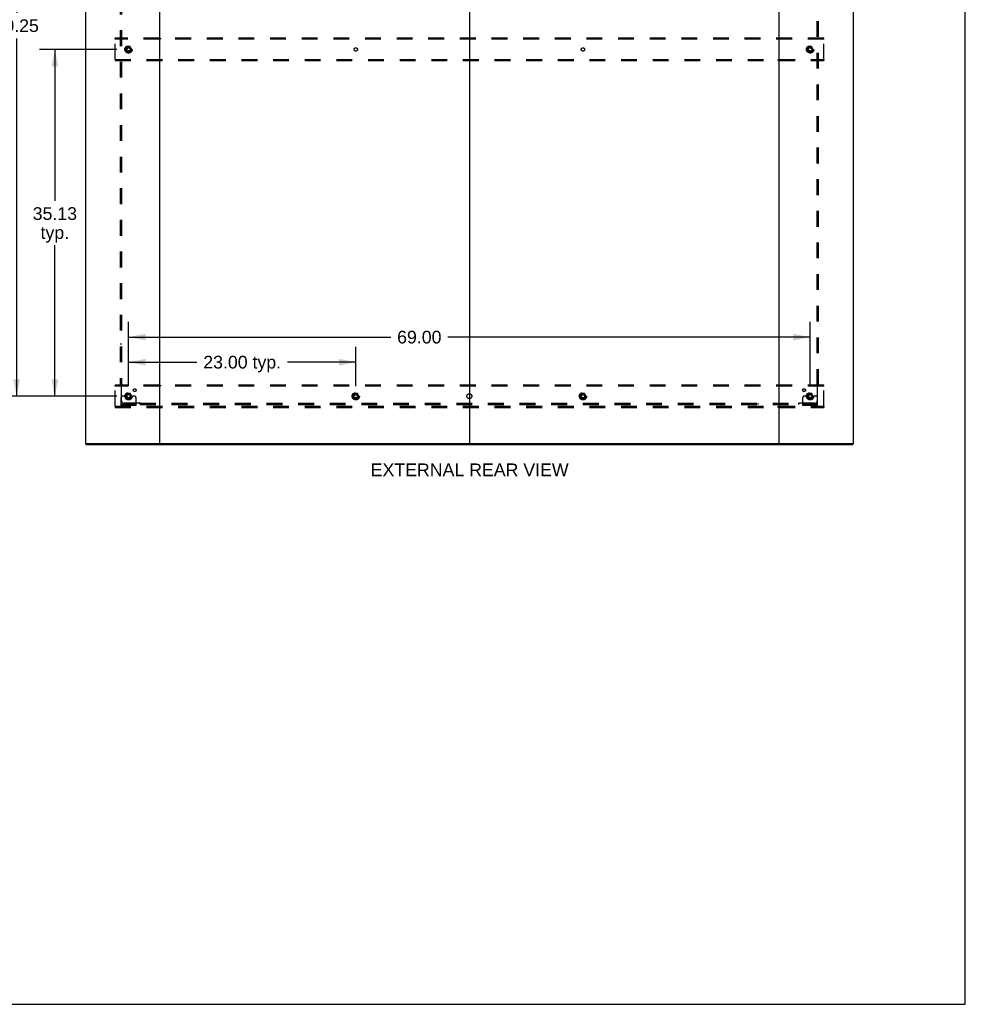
# Model space of a CAD drawing. Header units: inches. Extents: x 0 to 291, y 0 to 188.
# Tile 19 of 26: x 195 to 291, y 0 to 100. Entities that reach past the tile are written whole.
import ezdxf

# ---------------------------------------------------------------- set-up
doc = ezdxf.new("R2010")
doc.units = ezdxf.units.IN
doc.header["$LTSCALE"] = 16.01262
doc.header["$MEASUREMENT"] = 0
doc.linetypes.add('DOT', pattern=[0.2, 0.1, -0.1])
doc.linetypes.add('HIDDEN', pattern=[0.2, 0.1, -0.1])
doc.layers.get('0').update_dxf_attribs({"linetype": 'CONTINUOUS'})
for name, color, linetype in [('DEFAULT_2', 8, 'HIDDEN'), ('DIMENSIONS', 7, 'CONTINUOUS'), ('SUBPANEL', 7, 'CONTINUOUS')]:
    doc.layers.add(name, color=color, linetype=linetype)
doc.styles.get("Standard").update_dxf_attribs({"font": 'arial.ttf'})
doc.dimstyles.new('DIMSTYLE_1', dxfattribs={"dimtxt": 1.284435, "dimasz": 1.71258, "dimexe": 0.09, "dimexo": 0.07, "dimgap": 0.0375, "dimtad": 0, "dimtih": 1, "dimtoh": 1, "dimzin": 4, "dimdsep": 46, "dimtxsty": 'Standard', "dimblk": '_FILLED', "dimblk1": '_FILLED', "dimblk2": '_FILLED', "dimcen": 0.09, "dimadec": 3, "dimazin": 1, "dimtfac": 1, "dimtdec": 3, "dimtofl": 0, "dimtmove": 0, "dimatfit": 3, "dimldrblk": '_FILLED', "dimfxl": 0, "dimtolj": 1, "dimtzin": 4, "dimarcsym": 0})

# ---------------------------------------------------------------- blocks, each defined once
blk = doc.blocks.new('_FILLED')
at = {"color": 0, "linetype": 'ByBlock'}
blk.add_solid([(0, 0), (-1, 0.2), (-1, -0.2)], dxfattribs=at)
blk = doc.blocks.new('*D2')
at = {"layer": 'DIMENSIONS', "color": 2, "linetype": 'Continuous'}
for p, q in [((206.432, 62.615), (206.432, 66.575)), ((229.432, 62.615), (229.432, 66.575)), ((206.432, 65.033), (213.353, 65.033)), ((229.432, 65.033), (222.511, 65.033))]:
    blk.add_line(p, q, dxfattribs=at)
at = {"layer": 'DIMENSIONS', "color": 2, "linetype": 'Continuous', "xscale": 1.7125797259, "yscale": 1.7125797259, "zscale": 1.7125797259, "rotation": 180}
blk.add_blockref('_FILLED', (206.432, 65.033), dxfattribs=at)
at = {"layer": 'DIMENSIONS', "color": 2, "linetype": 'Continuous', "xscale": 1.7125797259, "yscale": 1.7125797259, "zscale": 1.7125797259}
blk.add_blockref('_FILLED', (229.432, 65.033), dxfattribs=at)
at = {"layer": 'DIMENSIONS', "color": 2, "linetype": 'Continuous', "insert": (217.932, 65.675), "char_height": 1.2844, "width": 7.87373, "attachment_point": 2, "line_spacing_factor": 0.9}
blk.add_mtext('23.00 typ.', dxfattribs=at)
blk = doc.blocks.new('*D3')
at = {"layer": 'DIMENSIONS', "color": 2, "linetype": 'Continuous'}
for p, q in [((205.233, 131.832), (193.561, 131.832)), ((195.102, 131.832), (195.102, 100.394)), ((195.102, 61.582), (195.102, 97.825)), ((205.233, 61.582), (193.561, 61.582))]:
    blk.add_line(p, q, dxfattribs=at)
at = {"layer": 'DIMENSIONS', "color": 2, "linetype": 'Continuous', "xscale": 1.7125797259, "yscale": 1.7125797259, "zscale": 1.7125797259}
for p, rotation in [((195.102, 131.832), 90), ((195.102, 61.582), 270)]:
    blk.add_blockref('_FILLED', p, dxfattribs=dict(at, rotation=rotation))
at = {"layer": 'DIMENSIONS', "color": 2, "linetype": 'Continuous', "insert": (195.102, 99.752), "char_height": 1.2844, "width": 4.48836, "attachment_point": 2, "line_spacing_factor": 0.9}
blk.add_mtext('70.25', dxfattribs=at)
blk = doc.blocks.new('*D4')
at = {"layer": 'DIMENSIONS', "color": 2, "linetype": 'Continuous'}
for p, q in [((206.432, 62.615), (206.432, 69.111)), ((275.432, 62.615), (275.432, 69.111)), ((206.432, 67.57), (232.975, 67.57)), ((275.432, 67.57), (238.748, 67.57))]:
    blk.add_line(p, q, dxfattribs=at)
at = {"layer": 'DIMENSIONS', "color": 2, "linetype": 'Continuous', "xscale": 1.7125797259, "yscale": 1.7125797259, "zscale": 1.7125797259, "rotation": 180}
blk.add_blockref('_FILLED', (206.432, 67.57), dxfattribs=at)
at = {"layer": 'DIMENSIONS', "color": 2, "linetype": 'Continuous', "xscale": 1.7125797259, "yscale": 1.7125797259, "zscale": 1.7125797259}
blk.add_blockref('_FILLED', (275.432, 67.57), dxfattribs=at)
at = {"layer": 'DIMENSIONS', "color": 2, "linetype": 'Continuous', "insert": (235.862, 68.212), "char_height": 1.2844, "width": 4.48836, "attachment_point": 2, "line_spacing_factor": 0.9}
blk.add_mtext('69.00', dxfattribs=at)
blk = doc.blocks.new('*D5')
at = {"layer": 'DIMENSIONS', "color": 2, "linetype": 'Continuous'}
for p, q in [((205.233, 96.707), (197.426, 96.707)), ((198.968, 96.707), (198.968, 81.366)), ((198.968, 61.582), (198.968, 76.871)), ((205.233, 61.582), (197.426, 61.582))]:
    blk.add_line(p, q, dxfattribs=at)
at = {"layer": 'DIMENSIONS', "color": 2, "linetype": 'Continuous', "xscale": 1.7125797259, "yscale": 1.7125797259, "zscale": 1.7125797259}
for p, rotation in [((198.968, 96.707), 90), ((198.968, 61.582), 270)]:
    blk.add_blockref('_FILLED', p, dxfattribs=dict(at, rotation=rotation))
at = {"layer": 'DIMENSIONS', "color": 2, "linetype": 'Continuous', "insert": (198.968, 80.724), "char_height": 1.2844, "width": 4.48836, "attachment_point": 2, "line_spacing_factor": 0.9}
blk.add_mtext('35.13\\Ptyp.', dxfattribs=at)

msp = doc.modelspace()

# ---------------------------------------------------------------- linework, layer by layer
at = {"color": 7, "linetype": 'Continuous'}
for p, q in [((291.139, 0), (291.139, 188.384)), ((240.932, 136.603), (240.932, 56.811)), ((202.109, 56.811), (202.109, 56.707)), ((209.498, 56.811), (272.366, 56.811)), ((279.755, 56.811), (279.755, 56.707)), ((0, 0), (291.139, 0))]:
    msp.add_line(p, q, dxfattribs=at)
at = {"color": 3, "linetype": 'Continuous'}
for p, q in [((202.057, 136.603), (202.057, 56.811)), ((209.557, 136.603), (209.557, 56.811)), ((272.307, 56.811), (272.307, 136.603)), ((279.807, 56.811), (279.807, 136.603)), ((202.057, 56.811), (209.498, 56.811)), ((202.109, 56.707), (279.755, 56.707)), ((272.366, 56.811), (279.807, 56.811))]:
    msp.add_line(p, q, dxfattribs=at)
at = {"layer": 'DEFAULT_2', "color": 8, "linetype": 'HIDDEN'}
for p, q in [((205.057, 97.728), (205.057, 97.832)), ((276.807, 97.832), (205.057, 97.832)), ((205.057, 95.686), (205.057, 97.728)), ((276.807, 97.728), (205.057, 97.728)), ((209.407, 97.832), (209.407, 97.728)), ((209.707, 97.728), (209.707, 97.832)), ((240.782, 97.832), (240.782, 97.728)), ((241.082, 97.728), (241.082, 97.832)), ((272.157, 97.832), (272.157, 97.728)), ((272.457, 97.832), (272.457, 97.728)), ((276.807, 97.728), (276.807, 97.832)), ((276.807, 95.686), (276.807, 97.728)), ((206.269, 96.979), (206.115, 96.712)), ((206.587, 96.984), (206.278, 96.984)), ((206.75, 96.712), (206.595, 96.979)), ((275.269, 96.979), (275.115, 96.712)), ((275.587, 96.984), (275.278, 96.984)), ((275.75, 96.712), (275.595, 96.979)), ((206.115, 96.702), (206.269, 96.434)), ((206.587, 96.429), (206.278, 96.429)), ((206.595, 96.434), (206.75, 96.702)), ((275.115, 96.702), (275.269, 96.434)), ((275.587, 96.429), (275.278, 96.429)), ((275.595, 96.434), (275.75, 96.702)), ((205.057, 95.686), (205.057, 95.582)), ((205.057, 95.686), (276.807, 95.686)), ((205.057, 95.582), (276.807, 95.582)), ((209.407, 95.686), (209.407, 95.582)), ((209.707, 95.686), (209.707, 95.582)), ((240.782, 95.686), (240.782, 95.582)), ((241.082, 95.686), (241.082, 95.582)), ((272.157, 95.686), (272.157, 95.582)), ((272.457, 95.686), (272.457, 95.582)), ((276.807, 95.686), (276.807, 95.582)), ((205.057, 62.603), (205.057, 62.707)), ((276.807, 62.707), (205.057, 62.707)), ((205.057, 60.561), (205.057, 62.603)), ((276.807, 62.603), (205.057, 62.603)), ((206.269, 61.854), (206.115, 61.587)), ((206.587, 61.859), (206.278, 61.859)), ((206.75, 61.587), (206.595, 61.854)), ((209.407, 62.707), (209.407, 62.603)), ((209.707, 62.603), (209.707, 62.707)), ((229.269, 61.854), (229.115, 61.587)), ((229.587, 61.859), (229.278, 61.859)), ((229.75, 61.587), (229.595, 61.854)), ((240.782, 62.707), (240.782, 62.603)), ((241.082, 62.603), (241.082, 62.707)), ((252.269, 61.854), (252.115, 61.587)), ((252.587, 61.859), (252.278, 61.859)), ((252.75, 61.587), (252.595, 61.854)), ((272.157, 62.707), (272.157, 62.603)), ((272.457, 62.707), (272.457, 62.603)), ((275.269, 61.854), (275.115, 61.587)), ((275.587, 61.859), (275.278, 61.859)), ((275.75, 61.587), (275.595, 61.854)), ((276.807, 62.603), (276.807, 62.707)), ((276.807, 60.561), (276.807, 62.603)), ((205.682, 60.634), (205.682, 61.457)), ((205.896, 61.582), (205.807, 61.582)), ((206.018, 61.582), (205.896, 61.582)), ((206.257, 61.582), (206.018, 61.582)), ((206.115, 61.577), (206.269, 61.309)), ((206.587, 61.304), (206.278, 61.304)), ((206.595, 61.309), (206.75, 61.577)), ((206.607, 61.582), (206.847, 61.582)), ((206.968, 61.582), (206.847, 61.582)), ((207.057, 61.582), (206.968, 61.582)), ((207.182, 60.634), (207.182, 61.457)), ((229.115, 61.577), (229.269, 61.309)), ((229.587, 61.304), (229.278, 61.304)), ((229.595, 61.309), (229.75, 61.577)), ((252.115, 61.577), (252.269, 61.309)), ((252.587, 61.304), (252.278, 61.304)), ((252.595, 61.309), (252.75, 61.577)), ((274.682, 60.634), (274.682, 61.457)), ((274.896, 61.582), (274.807, 61.582)), ((275.018, 61.582), (274.896, 61.582)), ((275.257, 61.582), (275.018, 61.582)), ((275.115, 61.577), (275.269, 61.309)), ((275.587, 61.304), (275.278, 61.304)), ((275.595, 61.309), (275.75, 61.577)), ((275.607, 61.582), (275.847, 61.582)), ((275.968, 61.582), (275.847, 61.582)), ((276.057, 61.582), (275.968, 61.582)), ((276.182, 60.634), (276.182, 61.457)), ((205.057, 60.561), (276.807, 60.561)), ((205.057, 60.561), (205.057, 60.457)), ((205.057, 60.457), (276.807, 60.457)), ((207.182, 60.738), (205.682, 60.738)), ((207.182, 60.634), (205.682, 60.634)), ((205.929, 60.634), (205.929, 60.738)), ((206.185, 60.634), (206.185, 60.738)), ((206.679, 60.634), (206.679, 60.738)), ((206.935, 60.634), (206.935, 60.738)), ((209.407, 60.561), (209.407, 60.457)), ((209.707, 60.561), (209.707, 60.457)), ((240.782, 60.561), (240.782, 60.457)), ((241.082, 60.561), (241.082, 60.457)), ((272.157, 60.561), (272.157, 60.457)), ((272.457, 60.561), (272.457, 60.457)), ((276.182, 60.738), (274.682, 60.738)), ((276.182, 60.634), (274.682, 60.634)), ((274.929, 60.634), (274.929, 60.738)), ((275.185, 60.634), (275.185, 60.738)), ((275.679, 60.634), (275.679, 60.738)), ((275.935, 60.634), (275.935, 60.738)), ((276.807, 60.561), (276.807, 60.457))]:
    msp.add_line(p, q, dxfattribs=at)
for centre, radius in [((206.432, 96.707), 0.372), ((206.432, 96.707), 0.356), ((206.432, 96.707), 0.312), ((206.432, 96.707), 0.204), ((206.432, 96.707), 0.188), ((206.432, 96.707), 0.183), ((206.432, 96.707), 0.165), ((275.432, 96.707), 0.372), ((275.432, 96.707), 0.356), ((275.432, 96.707), 0.312), ((275.432, 96.707), 0.204), ((275.432, 96.707), 0.188), ((275.432, 96.707), 0.183), ((275.432, 96.707), 0.165), ((206.432, 61.582), 0.372), ((206.432, 61.582), 0.356), ((206.432, 61.582), 0.312), ((229.432, 61.582), 0.372), ((229.432, 61.582), 0.356), ((229.432, 61.582), 0.312), ((252.432, 61.582), 0.372), ((252.432, 61.582), 0.356), ((252.432, 61.582), 0.312), ((275.432, 61.582), 0.372), ((275.432, 61.582), 0.356), ((275.432, 61.582), 0.312), ((206.432, 61.582), 0.204), ((206.432, 61.582), 0.188), ((206.432, 61.582), 0.183), ((206.432, 61.582), 0.165), ((229.432, 61.582), 0.204), ((229.432, 61.582), 0.188), ((229.432, 61.582), 0.183), ((229.432, 61.582), 0.165), ((252.432, 61.582), 0.204), ((252.432, 61.582), 0.188), ((252.432, 61.582), 0.183), ((252.432, 61.582), 0.165), ((275.432, 61.582), 0.204), ((275.432, 61.582), 0.188), ((275.432, 61.582), 0.183), ((275.432, 61.582), 0.165)]:
    msp.add_circle(centre, radius, dxfattribs=at)
at = {"layer": 'DEFAULT_2', "color": 8, "linetype": 'DOT'}
for centre in [(206.432, 96.707), (229.432, 96.707), (252.432, 96.707), (275.432, 96.707), (206.432, 61.582), (229.432, 61.582), (252.432, 61.582), (275.432, 61.582)]:
    msp.add_circle(centre, 0.17, dxfattribs=at)
at = {"layer": 'DEFAULT_2', "color": 8, "linetype": 'HIDDEN'}
for centre, radius, start, end in [((206.278, 96.974), 0.01, 90.01235, 149.98915), ((206.587, 96.974), 0.01, 30.01204, 89.98872), ((275.278, 96.974), 0.01, 90.01235, 149.98915), ((275.587, 96.974), 0.01, 30.01204, 89.98872), ((206.123, 96.707), 0.01, 150.01268, 209.98829), ((206.278, 96.439), 0.01, 210.01204, 269.98872), ((206.587, 96.439), 0.01, 270.01235, 329.98915), ((206.741, 96.707), 0.01, 330.01268, 29.98829), ((275.123, 96.707), 0.01, 150.01268, 209.98829), ((275.278, 96.439), 0.01, 210.01204, 269.98872), ((275.587, 96.439), 0.01, 270.01235, 329.98915), ((275.741, 96.707), 0.01, 330.01268, 29.98829), ((206.278, 61.849), 0.01, 90.01235, 149.98915), ((206.587, 61.849), 0.01, 30.01204, 89.98872), ((229.278, 61.849), 0.01, 90.01235, 149.98915), ((229.587, 61.849), 0.01, 30.01204, 89.98872), ((252.278, 61.849), 0.01, 90.01235, 149.98915), ((252.587, 61.849), 0.01, 30.01204, 89.98872), ((275.278, 61.849), 0.01, 90.01235, 149.98915), ((275.587, 61.849), 0.01, 30.01204, 89.98872), ((205.807, 61.457), 0.125, 90, 180), ((206.123, 61.582), 0.01, 150.01268, 209.98829), ((206.432, 61.582), 0.175, 180, 360), ((206.278, 61.314), 0.01, 210.01204, 269.98872), ((206.587, 61.314), 0.01, 270.01235, 329.98915), ((206.741, 61.582), 0.01, 330.01268, 29.98829), ((207.057, 61.457), 0.125, 0, 90), ((229.123, 61.582), 0.01, 150.01268, 209.98829), ((229.278, 61.314), 0.01, 210.01204, 269.98872), ((229.587, 61.314), 0.01, 270.01235, 329.98915), ((229.741, 61.582), 0.01, 330.01268, 29.98829), ((252.123, 61.582), 0.01, 150.01268, 209.98829), ((252.278, 61.314), 0.01, 210.01204, 269.98872), ((252.587, 61.314), 0.01, 270.01235, 329.98915), ((252.741, 61.582), 0.01, 330.01268, 29.98829), ((274.807, 61.457), 0.125, 90, 180), ((275.123, 61.582), 0.01, 150.01268, 209.98829), ((275.432, 61.582), 0.175, 180, 360), ((275.278, 61.314), 0.01, 210.01204, 269.98872), ((275.587, 61.314), 0.01, 270.01235, 329.98915), ((275.741, 61.582), 0.01, 330.01268, 29.98829), ((276.057, 61.457), 0.125, 0, 90)]:
    msp.add_arc(centre, radius, start, end, dxfattribs=at)
at = {"layer": 'SUBPANEL', "color": 8, "linetype": 'HIDDEN'}
for p, q in [((205.589, 130.675), (205.589, 62.738)), ((205.714, 130.675), (205.714, 62.738)), ((276.151, 62.738), (276.151, 130.675)), ((276.276, 62.738), (276.276, 130.675)), ((205.714, 66.863), (205.589, 66.863)), ((276.151, 66.863), (276.276, 66.863)), ((205.589, 62.738), (205.754, 62.738)), ((205.695, 62.721), (205.702, 62.714)), ((205.714, 61.113), (205.714, 62.703)), ((276.11, 62.738), (276.276, 62.738)), ((276.151, 62.703), (276.151, 61.113)), ((207.553, 60.863), (205.964, 60.863)), ((207.589, 60.738), (207.589, 60.904)), ((207.589, 60.863), (274.276, 60.863)), ((211.714, 60.863), (211.714, 60.738)), ((270.151, 60.863), (270.151, 60.738)), ((274.276, 60.738), (274.276, 60.904)), ((274.293, 60.844), (274.3, 60.851)), ((275.901, 60.863), (274.311, 60.863)), ((207.589, 60.738), (274.276, 60.738))]:
    msp.add_line(p, q, dxfattribs=at)
for points in [[(205.675, 62.738), (205.677, 62.736), (205.68, 62.734), (205.682, 62.733), (205.684, 62.731), (205.686, 62.729), (205.688, 62.727), (205.69, 62.726), (205.692, 62.724), (205.693, 62.723), (205.695, 62.721)], [(205.702, 62.714), (205.704, 62.712), (205.706, 62.71), (205.708, 62.708), (205.71, 62.706), (205.712, 62.704), (205.714, 62.703)], [(205.727, 62.712), (205.725, 62.711), (205.722, 62.709), (205.72, 62.707), (205.717, 62.706), (205.715, 62.704), (205.714, 62.703)], [(205.754, 62.738), (205.754, 62.736), (205.753, 62.734), (205.752, 62.732), (205.751, 62.731), (205.75, 62.729), (205.748, 62.727), (205.747, 62.725), (205.745, 62.724), (205.743, 62.722), (205.741, 62.721), (205.739, 62.719), (205.737, 62.718), (205.735, 62.717), (205.732, 62.715), (205.727, 62.712)], [(276.11, 62.738), (276.111, 62.736), (276.112, 62.734), (276.113, 62.732), (276.114, 62.731), (276.115, 62.729), (276.116, 62.727), (276.118, 62.725), (276.12, 62.724), (276.122, 62.722), (276.123, 62.721), (276.125, 62.719), (276.128, 62.718), (276.13, 62.717), (276.132, 62.715)], [(276.132, 62.715), (276.137, 62.712), (276.14, 62.711), (276.142, 62.709), (276.145, 62.707), (276.147, 62.706), (276.149, 62.704), (276.151, 62.703)], [(276.165, 62.716), (276.163, 62.714), (276.161, 62.712), (276.159, 62.71), (276.157, 62.708), (276.155, 62.706), (276.153, 62.704), (276.151, 62.703)], [(276.19, 62.738), (276.187, 62.736), (276.185, 62.734), (276.183, 62.733), (276.18, 62.731), (276.178, 62.729), (276.177, 62.727), (276.175, 62.726), (276.173, 62.724), (276.171, 62.723), (276.17, 62.721), (276.165, 62.716)], [(207.566, 60.882), (207.563, 60.877), (207.561, 60.874), (207.56, 60.871), (207.558, 60.869), (207.556, 60.867), (207.555, 60.865), (207.553, 60.863)], [(207.566, 60.849), (207.564, 60.851), (207.562, 60.853), (207.56, 60.855), (207.558, 60.857), (207.556, 60.859), (207.555, 60.861), (207.553, 60.863)], [(207.589, 60.904), (207.587, 60.903), (207.585, 60.902), (207.583, 60.901), (207.581, 60.9), (207.579, 60.899), (207.578, 60.897), (207.576, 60.896), (207.574, 60.894), (207.573, 60.892), (207.572, 60.89), (207.57, 60.888), (207.569, 60.886), (207.567, 60.884), (207.566, 60.882)], [(207.589, 60.824), (207.587, 60.827), (207.585, 60.829), (207.583, 60.831), (207.582, 60.833), (207.58, 60.835), (207.578, 60.837), (207.576, 60.839), (207.575, 60.841), (207.573, 60.843), (207.572, 60.844), (207.566, 60.849)], [(274.276, 60.904), (274.278, 60.903), (274.28, 60.902), (274.282, 60.901), (274.283, 60.9), (274.285, 60.899), (274.287, 60.897), (274.288, 60.896), (274.29, 60.894), (274.292, 60.892), (274.293, 60.89), (274.294, 60.888), (274.296, 60.886), (274.297, 60.884), (274.299, 60.882), (274.302, 60.877)], [(274.276, 60.824), (274.278, 60.827), (274.28, 60.829), (274.281, 60.831), (274.283, 60.833), (274.285, 60.835), (274.286, 60.837), (274.288, 60.839), (274.29, 60.841), (274.291, 60.843), (274.293, 60.844)], [(274.3, 60.851), (274.302, 60.853), (274.304, 60.855), (274.306, 60.857), (274.308, 60.859), (274.31, 60.861), (274.311, 60.863)], [(274.302, 60.877), (274.303, 60.874), (274.305, 60.871), (274.307, 60.869), (274.308, 60.867), (274.31, 60.865), (274.311, 60.863)]]:
    msp.add_lwpolyline(points, dxfattribs=at)
for centre, radius in [((206.432, 96.707), 0.25), ((275.432, 96.707), 0.25), ((206.432, 61.582), 0.25), ((207.051, 62.2), 0.141), ((229.432, 61.582), 0.25), ((240.932, 61.582), 0.25), ((252.432, 61.582), 0.25), ((274.814, 62.2), 0.141), ((275.432, 61.582), 0.25)]:
    msp.add_circle(centre, radius, dxfattribs=at)
for centre, start, end in [((205.964, 61.113), 180, 270), ((275.901, 61.113), 270, 360)]:
    msp.add_arc(centre, 0.25, start, end, dxfattribs=at)

# ---------------------------------------------------------------- texts
at = {"layer": 'DIMENSIONS', "color": 2, "linetype": 'Continuous', "insert": (240.961, 54.771), "char_height": 1.28443, "width": 19.99707, "attachment_point": 2, "line_spacing_factor": 0.9}
msp.add_mtext('EXTERNAL REAR VIEW', dxfattribs=at)

# ---------------------------------------------------------------- dimensions: what is measured, and where the dimension line sits
at = {"layer": 'DIMENSIONS', "color": 2, "linetype": 'Continuous'}
dim = msp.add_linear_dim(base=(195.102, 131.832), p1=(205.303, 61.582), p2=(205.303, 131.832), angle=90, dimstyle='DIMSTYLE_1', dxfattribs=at)
dim.commit()
dim.dimension.update_dxf_attribs({"geometry": '*D3', "text_midpoint": (195.107, 99.102), "dimtype": 160})
dim = msp.add_linear_dim(base=(198.967517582, 61.581613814), p1=(205.303491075, 96.706613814), p2=(205.303491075, 61.581613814), angle=270, text='<>\\Ptyp.', dimstyle='DIMSTYLE_1', dxfattribs=at)
dim.commit()
dim.dimension.update_dxf_attribs({"geometry": '*D5', "text_midpoint": (198.967517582, 79.118647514), "dimtype": 160})
dim = msp.add_linear_dim(base=(275.432, 67.57), p1=(206.432, 62.545), p2=(275.432, 62.545), dimstyle='DIMSTYLE_1', dxfattribs=at)
dim.commit()
dim.dimension.update_dxf_attribs({"geometry": '*D4', "text_midpoint": (235.852, 67.562), "dimtype": 160})
dim = msp.add_linear_dim(base=(229.432, 65.033), p1=(206.432, 62.545), p2=(229.432, 62.545), text='<> typ.', dimstyle='DIMSTYLE_1', dxfattribs=at)
dim.commit()
dim.dimension.update_dxf_attribs({"geometry": '*D2', "text_midpoint": (217.932, 65.033), "dimtype": 160})

doc.saveas('drawing.dxf')
